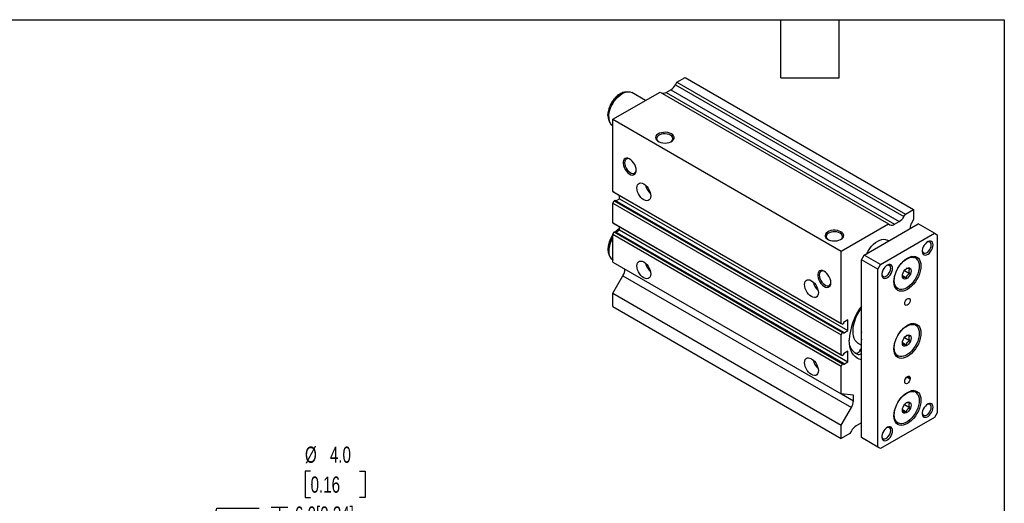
# Model space of a CAD drawing. Header units: millimetres. Extents: x 25 to 1092, y 25 to 838.
# Tile 5 of 5: x 577 to 1092, y 585 to 838. Entities that reach past the tile are written whole.
import ezdxf

# ---------------------------------------------------------------- set-up
doc = ezdxf.new("R2010")
doc.units = ezdxf.units.MM
doc.header["$LTSCALE"] = 4
doc.linetypes.add('SLD-Solid', pattern=[0])
doc.layers.add('DIMENSIONS', color=140, linetype='SLD-Solid', lineweight=25)
doc.layers.add('TEXT', color=140, linetype='SLD-Solid', lineweight=25)
doc.styles.add('SLDTEXTSTYLE0', font='TXT', dxfattribs={"width": 0.7})
doc.dimstyles.new('SLDDIMSTYLE3', dxfattribs={"dimtxt": 8.632031, "dimasz": 13.208, "dimexe": 0, "dimexo": 0.0625, "dimgap": 2.158008, "dimtad": 0, "dimtih": 1, "dimtoh": 1, "dimrnd": 1e-09, "dimzin": 12, "dimdsep": 46, "dimtxsty": 'SLDTEXTSTYLE0', "dimsah": 1, "dimcen": 0, "dimadec": 0, "dimazin": 3, "dimtfac": 1, "dimtofl": 0, "dimtmove": 0, "dimatfit": 3, "dimfxl": 0, "dimfrac": 2, "dimtolj": 1, "dimtzin": 12, "dimarcsym": 0})
doc.dimstyles.new('SLDDIMSTYLE4', dxfattribs={"dimtxt": 8.632031, "dimasz": 13.208, "dimexe": 0, "dimexo": 0.0625, "dimgap": 2.158008, "dimtad": 0, "dimtih": 1, "dimtoh": 1, "dimrnd": 1e-09, "dimzin": 4, "dimdsep": 46, "dimtxsty": 'SLDTEXTSTYLE0', "dimsah": 1, "dimcen": 0, "dimadec": 0, "dimazin": 1, "dimtfac": 1, "dimtofl": 0, "dimtmove": 0, "dimatfit": 3, "dimfxl": 0, "dimfrac": 2, "dimtolj": 1, "dimtzin": 12, "dimarcsym": 0})

# ---------------------------------------------------------------- blocks, each defined once
blk = doc.blocks.new('SW_SYMBOL_HOLE_DEPTH')
at = {"layer": 'DIMENSIONS', "color": 0}
for p, q in [((0, 3500), (3200, 3500)), ((400, 2220), (1600, 300)), ((1600, 3500), (1600, 300)), ((2800, 2220), (1600, 300))]:
    blk.add_line(p, q, dxfattribs=at)
blk = doc.blocks.new('_D_14')
at = {"layer": 'DIMENSIONS'}
for p, q in [((729.24, 601.97), (726.35, 601.97)), ((726.35, 601.97), (726.35, 588.25)), ((754.89, 601.97), (757.79, 601.97)), ((757.79, 601.97), (757.79, 588.25)), ((726.35, 588.25), (729.24, 588.25)), ((757.79, 588.25), (754.89, 588.25)), ((658.72, 493.88), (680.13, 582.58)), ((680.13, 582.58), (702.36, 582.58))]:
    blk.add_line(p, q, dxfattribs=at)
blk.add_solid([(658.72, 493.88), (663.8, 506.24), (659.85, 507.2)], dxfattribs=at)
at = {"layer": 'DIMENSIONS', "xscale": 0.002688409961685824, "yscale": 0.002688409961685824, "zscale": 0.002688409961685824}
blk.add_blockref('SW_SYMBOL_HOLE_DEPTH', (708.71, 573.74), dxfattribs=at)
at = {"layer": 'DIMENSIONS', "char_height": 8.467, "attachment_point": 1, "style": 'SLDTEXTSTYLE0'}
for s, insert in [('%%c', (726.32, 614.82)), ('4.0', (739.35, 614.82)), ('0.16', (729.24, 599.17)), ('6.0[0.24]', (721.06, 583.51)), ('H7', (734.24, 569.8))]:
    blk.add_mtext(s, dxfattribs=dict(at, insert=insert))
blk = doc.blocks.new('_D_23')
at = {"layer": 'DIMENSIONS'}
for p, q in [((470.71, 754.61), (508.22, 786.2)), ((508.22, 786.2), (530.45, 786.2))]:
    blk.add_line(p, q, dxfattribs=at)
blk.add_solid([(470.71, 754.61), (482.12, 761.56), (479.51, 764.67)], dxfattribs=at)
at = {"layer": 'DIMENSIONS', "char_height": 8.467, "attachment_point": 1, "style": 'SLDTEXTSTYLE0'}
for s, insert in [('G1/8', (547.37, 797.11)), ('PORT X2', (536.8, 783.39))]:
    blk.add_mtext(s, dxfattribs=dict(at, insert=insert))

msp = doc.modelspace()

# ---------------------------------------------------------------- linework, layer by layer
for p, q in [((920.207, 804.185), (920.94, 805.453)), ((920.207, 804.185), (1039.708, 735.198)), ((920.94, 805.453), (925.182, 807.902)), ((920.94, 805.453), (1040.441, 736.466)), ((925.182, 807.902), (1044.683, 738.916)), ((887.352, 786.063), (912.101, 800.35)), ((894.824, 800.452), (893.758, 800.307)), ((904.422, 795.917), (897.301, 800.028)), ((912.101, 800.35), (1031.602, 731.364)), ((915.333, 800.175), (917.707, 801.546)), ((915.333, 800.175), (1034.834, 731.188)), ((917.707, 801.546), (1037.208, 732.559)), ((885.289, 785.636), (885.696, 784.64)), ((887.352, 748.241), (887.352, 786.063)), ((887.352, 786.063), (1006.853, 717.077)), ((887.302, 782.707), (887.352, 782.678)), ((887.352, 748.241), (1006.853, 679.254)), ((888.059, 747.833), (887.352, 748.241)), ((888.059, 747.833), (1007.56, 678.846)), ((887.352, 742.239), (888.059, 743.464)), ((887.352, 742.239), (1006.853, 673.253)), ((887.352, 731.902), (887.352, 742.239)), ((888.059, 743.464), (888.519, 743.729)), ((888.059, 743.464), (1007.56, 674.478)), ((888.519, 743.729), (1008.02, 674.743)), ((889.035, 743.431), (890.888, 744.501)), ((890.888, 744.501), (890.888, 746.2)), ((890.888, 744.501), (1010.389, 675.514)), ((1040.441, 736.466), (1044.683, 738.916)), ((1044.683, 738.916), (1044.683, 733.608)), ((887.352, 731.902), (1006.853, 662.915)), ((888.059, 731.494), (887.352, 731.902)), ((1034.834, 731.188), (1037.208, 732.559)), ((1039.708, 735.198), (1040.441, 736.466)), ((1044.683, 733.608), (1043.648, 731.815)), ((887.352, 725.9), (888.059, 727.125)), ((888.059, 731.494), (1007.56, 662.507)), ((888.059, 727.125), (888.519, 727.39)), ((888.059, 727.125), (1007.56, 658.139)), ((888.519, 727.39), (1008.02, 658.404)), ((889.028, 727.097), (890.888, 728.17)), ((890.33, 727.848), (890.888, 728.329)), ((890.888, 728.17), (890.888, 729.861)), ((890.888, 728.17), (1010.389, 659.184)), ((1006.853, 717.077), (1031.602, 731.364)), ((1018.874, 715.035), (1047.158, 731.364)), ((1027.359, 710.137), (1055.643, 726.465)), ((1031.602, 731.364), (1032.334, 730.941)), ((1042.916, 729.199), (1042.916, 728.914)), ((1055.643, 726.465), (1047.158, 731.364)), ((1055.643, 726.465), (1057.058, 725.649)), ((887.352, 725.9), (1006.853, 656.914)), ((887.352, 711.35), (887.352, 725.9)), ((1031.701, 722.441), (1030.945, 722.877)), ((1057.058, 725.649), (1057.058, 632.563)), ((1006.853, 679.254), (1006.853, 717.077)), ((885.289, 715.414), (885.696, 714.418)), ((887.302, 712.485), (887.352, 712.456)), ((887.352, 711.35), (1006.853, 642.363)), ((1017.46, 712.586), (1018.874, 715.035)), ((1025.945, 707.688), (1017.46, 712.586)), ((1017.46, 619.5), (1017.46, 712.586)), ((1027.359, 710.137), (1018.874, 715.035)), ((1045.721, 713.77), (1044.69, 714.365)), ((1025.945, 707.688), (1027.359, 710.137)), ((1025.945, 614.602), (1025.945, 707.688)), ((1039.94, 707), (1042.659, 705.431)), ((887.352, 695.019), (892.68, 704.248)), ((892.68, 704.248), (1012.182, 635.261)), ((1038.863, 704.403), (1040.891, 703.232)), ((1035.19, 697.91), (1036.221, 697.315)), ((887.352, 695.019), (1006.853, 626.032)), ((887.352, 688.078), (887.352, 695.019)), ((887.352, 688.078), (1006.853, 619.092)), ((1010.389, 681.067), (1008.02, 679.699)), ((1010.389, 675.514), (1010.389, 681.067)), ((1007.56, 678.846), (1006.853, 679.254)), ((1008.02, 679.111), (1007.56, 678.846)), ((1008.02, 679.699), (1008.02, 679.111)), ((1008.02, 674.147), (1010.389, 675.514)), ((1045.721, 678.659), (1044.69, 679.254)), ((1006.853, 673.253), (1007.56, 674.478)), ((1006.853, 662.915), (1006.853, 673.253)), ((1007.56, 674.478), (1008.02, 674.743)), ((1008.02, 674.743), (1008.02, 674.147)), ((1039.94, 671.889), (1042.659, 670.32)), ((1010.389, 664.736), (1008.02, 663.369)), ((1010.389, 659.184), (1010.389, 664.736)), ((1015.94, 668.716), (1017.46, 667.839)), ((1016.625, 665.045), (1017.46, 664.563)), ((1038.899, 669.27), (1040.891, 668.12)), ((1007.56, 662.507), (1006.853, 662.915)), ((1008.02, 662.772), (1007.56, 662.507)), ((1008.02, 663.369), (1008.02, 662.772)), ((1014.511, 663.705), (1013.989, 663.907)), ((1014.511, 663.705), (1015.749, 662.991)), ((1035.19, 662.799), (1036.221, 662.204)), ((1006.853, 656.914), (1007.56, 658.139)), ((1006.853, 642.363), (1006.853, 656.914)), ((1007.56, 658.139), (1008.02, 658.404)), ((1008.02, 657.816), (1010.389, 659.184)), ((1008.02, 658.404), (1008.02, 657.816)), ((1040.087, 648.691), (1040.087, 649.099)), ((1041.184, 651.324), (1042.916, 650.324)), ((1041.501, 651.549), (1042.916, 650.732)), ((1042.916, 650.732), (1042.916, 650.324)), ((1045.721, 643.548), (1044.69, 644.143)), ((1013.217, 641.794), (1006.853, 642.363)), ((1006.97, 642.353), (1013.217, 638.746)), ((1013.217, 638.746), (1013.217, 641.794)), ((1006.853, 626.032), (1012.182, 635.261)), ((1038.863, 634.18), (1040.891, 633.009)), ((1039.94, 636.778), (1042.659, 635.208)), ((1055.643, 630.113), (1027.359, 613.785)), ((1057.058, 632.563), (1055.643, 630.113)), ((1006.853, 619.092), (1006.853, 626.032)), ((1017.056, 627.023), (1014.682, 625.652)), ((1035.19, 627.688), (1036.221, 627.093)), ((1011.449, 621.745), (1006.853, 619.092)), ((1012.182, 623.013), (1011.449, 621.745)), ((1025.945, 614.602), (1017.46, 619.5)), ((1018.874, 618.684), (1017.46, 619.5)), ((1027.359, 613.785), (1018.874, 618.684)), ((1027.359, 613.785), (1025.945, 614.602))]:
    msp.add_line(p, q)
at = {"flags": 128}
for points in [[(884.857, 788.09), (884.947, 789.389), (885.213, 790.756), (885.648, 792.153), (886.241, 793.542), (886.974, 794.887), (887.83, 796.149), (888.782, 797.294), (889.807, 798.292), (890.876, 799.115), (891.96, 799.741), (893.028, 800.152), (893.758, 800.307)], [(885.231, 787.285), (885.318, 788.613), (885.577, 790.009), (886.001, 791.437), (886.581, 792.865), (887.302, 794.255), (888.146, 795.574), (889.092, 796.79), (890.117, 797.872), (891.196, 798.794), (892.302, 799.533), (893.408, 800.071), (894.487, 800.395), (895.512, 800.496), (896.458, 800.373), (897.301, 800.028)], [(918.015, 778.456), (917.129, 778.86), (916.106, 779.136), (915, 779.268), (913.871, 779.249), (912.78, 779.08), (911.786, 778.77), (910.942, 778.337), (910.294, 777.803), (909.877, 777.197), (909.714, 776.552), (909.812, 775.903), (910.167, 775.284), (910.76, 774.729), (911.559, 774.268), (912.52, 773.925), (913.592, 773.72), (914.717, 773.664), (915.835, 773.758), (916.884, 773.999), (917.809, 774.373), (918.56, 774.86), (919.096, 775.434), (919.388, 776.063), (919.421, 776.715), (919.193, 777.354), (918.715, 777.944), (918.015, 778.456)], [(917.604, 777.744), (916.791, 778.112), (915.85, 778.356), (914.834, 778.464), (913.804, 778.428), (912.818, 778.251), (911.934, 777.942), (911.204, 777.521), (910.67, 777.011), (910.363, 776.442), (910.3, 775.847), (910.487, 775.26), (910.91, 774.717), (911.354, 774.367)], [(917.797, 774.367), (917.947, 774.471), (918.481, 774.981), (918.789, 775.55), (918.851, 776.145), (918.665, 776.732), (918.241, 777.275), (917.604, 777.744)], [(899.63, 759.378), (899.538, 760.348), (899.264, 761.372), (898.826, 762.396), (898.245, 763.364), (897.553, 764.224), (896.788, 764.93), (895.991, 765.444), (895.204, 765.738), (894.471, 765.796), (893.831, 765.615), (893.317, 765.205), (892.959, 764.588), (892.775, 763.797), (892.775, 762.875), (892.959, 761.871), (893.317, 760.84), (893.831, 759.837), (894.471, 758.917), (895.204, 758.128), (895.991, 757.514), (896.788, 757.108), (897.553, 756.93), (898.245, 756.992), (898.826, 757.29), (899.264, 757.807), (899.538, 758.516), (899.63, 759.378)], [(896.403, 765.205), (896.237, 765.283), (895.528, 765.491), (894.881, 765.472), (894.335, 765.229), (893.92, 764.774), (893.661, 764.135), (893.573, 763.349), (893.661, 762.461), (893.92, 761.524), (894.335, 760.59), (894.881, 759.716), (895.528, 758.951), (896.237, 758.34), (896.967, 757.918), (897.676, 757.711), (898.322, 757.729), (898.869, 757.973), (899.283, 758.427), (899.542, 759.066), (899.624, 759.627)], [(900.009, 750.177), (900.1, 751.052), (900.366, 751.778), (900.796, 752.32), (901.367, 752.649), (902.051, 752.751), (902.813, 752.619), (903.616, 752.26), (904.418, 751.692), (905.18, 750.944), (905.864, 750.053), (906.435, 749.064), (906.865, 748.027), (907.131, 746.993), (907.222, 746.014), (907.131, 745.139), (906.865, 744.413), (906.435, 743.871), (905.864, 743.542), (905.18, 743.44), (904.418, 743.572), (903.616, 743.931), (902.813, 744.499), (902.051, 745.247), (901.367, 746.138), (900.796, 747.127), (900.366, 748.164), (900.1, 749.198), (900.009, 750.177)], [(1006.757, 727.226), (1005.871, 727.631), (1004.848, 727.906), (1003.741, 728.038), (1002.613, 728.019), (1001.522, 727.85), (1000.528, 727.541), (999.684, 727.107), (999.036, 726.573), (998.619, 725.967), (998.456, 725.322), (998.554, 724.673), (998.909, 724.054), (999.502, 723.499), (1000.301, 723.038), (1001.262, 722.696), (1002.334, 722.491), (1003.459, 722.434), (1004.576, 722.528), (1005.626, 722.769), (1006.551, 723.143), (1007.302, 723.63), (1007.838, 724.204), (1008.13, 724.834), (1008.163, 725.485), (1007.935, 726.124), (1007.457, 726.715), (1006.757, 727.226)], [(1006.346, 726.515), (1005.533, 726.882), (1004.592, 727.127), (1003.576, 727.234), (1002.546, 727.198), (1001.56, 727.021), (1000.676, 726.713), (999.946, 726.291), (999.412, 725.781), (999.105, 725.212), (999.042, 724.617), (999.228, 724.031), (999.652, 723.487), (1000.096, 723.137)], [(1006.539, 723.137), (1006.689, 723.241), (1007.223, 723.752), (1007.53, 724.321), (1007.593, 724.916), (1007.407, 725.502), (1006.983, 726.045), (1006.346, 726.515)], [(1020.289, 715.852), (1020.945, 717.104), (1021.789, 718.424), (1022.735, 719.639), (1023.76, 720.721), (1024.839, 721.643), (1025.945, 722.382), (1027.051, 722.92), (1028.13, 723.244), (1029.155, 723.346), (1030.101, 723.222), (1030.945, 722.877)], [(1054.936, 720.341), (1054.847, 721.102), (1054.586, 721.713), (1054.17, 722.135), (1053.623, 722.341), (1052.982, 722.319), (1052.286, 722.071), (1051.578, 721.611), (1050.904, 720.968), (1050.305, 720.184), (1049.82, 719.307), (1049.478, 718.393), (1049.302, 717.498), (1049.302, 716.679), (1049.478, 715.988), (1049.82, 715.468), (1050.305, 715.151), (1050.904, 715.058), (1051.578, 715.194), (1052.286, 715.551), (1052.982, 716.107), (1053.623, 716.826), (1054.17, 717.663), (1054.586, 718.566), (1054.847, 719.478), (1054.936, 720.341)], [(1053.98, 720.341), (1053.892, 721.023), (1053.638, 721.554), (1053.234, 721.894), (1052.711, 722.018), (1052.108, 721.918), (1051.857, 721.817)], [(1049.291, 717.371), (1049.301, 717.271), (1049.474, 716.659), (1049.807, 716.22), (1050.274, 715.985), (1050.843, 715.973), (1051.469, 716.185), (1052.108, 716.604), (1052.711, 717.199), (1053.234, 717.927), (1053.638, 718.734), (1053.892, 719.559), (1053.98, 720.341)], [(900.009, 709.35), (900.1, 710.225), (900.366, 710.951), (900.796, 711.493), (901.367, 711.822), (902.051, 711.924), (902.813, 711.792), (903.616, 711.433), (904.418, 710.865), (905.18, 710.117), (905.864, 709.226), (906.435, 708.237), (906.865, 707.2), (907.131, 706.165), (907.222, 705.187), (907.131, 704.312), (906.865, 703.586), (906.435, 703.044), (905.864, 702.715), (905.18, 702.613), (904.418, 702.745), (903.616, 703.104), (902.813, 703.672), (902.051, 704.42), (901.367, 705.311), (900.796, 706.3), (900.366, 707.337), (900.1, 708.371), (900.009, 709.35)], [(1034.43, 701.154), (1034.517, 702.482), (1034.776, 703.877), (1035.201, 705.306), (1035.781, 706.734), (1036.501, 708.124), (1037.345, 709.443), (1038.291, 710.659), (1039.316, 711.741), (1040.395, 712.663), (1041.501, 713.402), (1042.607, 713.94), (1043.686, 714.264), (1044.712, 714.365), (1045.658, 714.242), (1046.501, 713.897), (1047.222, 713.338), (1047.802, 712.581), (1048.226, 711.642), (1048.485, 710.546), (1048.572, 709.319), (1048.485, 707.991), (1048.226, 706.595), (1047.802, 705.167), (1047.222, 703.739), (1046.501, 702.349), (1045.658, 701.03), (1044.712, 699.814), (1043.686, 698.732), (1042.607, 697.81), (1041.501, 697.071), (1040.395, 696.533), (1039.316, 696.209), (1038.291, 696.108), (1037.345, 696.231), (1036.501, 696.576), (1035.781, 697.135), (1035.201, 697.892), (1034.776, 698.831), (1034.517, 699.927), (1034.43, 701.154)], [(1034.607, 701.665), (1034.696, 702.959), (1034.961, 704.322), (1035.395, 705.715), (1035.986, 707.1), (1036.718, 708.44), (1037.57, 709.698), (1038.52, 710.841), (1039.542, 711.836), (1040.608, 712.656), (1041.688, 713.28), (1042.753, 713.689), (1043.775, 713.874), (1044.725, 713.829), (1044.815, 713.812)], [(1046.768, 712.549), (1046.9, 712.356), (1047.334, 711.464), (1047.599, 710.408), (1047.689, 709.216), (1047.599, 707.922), (1047.334, 706.559), (1046.9, 705.167), (1046.309, 703.781), (1045.578, 702.441), (1044.725, 701.183), (1043.775, 700.04), (1042.753, 699.046), (1041.688, 698.225), (1040.608, 697.602), (1039.542, 697.192), (1038.52, 697.007), (1038.031, 697.001)], [(1001.454, 700.597), (1001.361, 701.566), (1001.088, 702.59), (1000.649, 703.614), (1000.068, 704.582), (999.377, 705.443), (998.612, 706.149), (997.814, 706.663), (997.028, 706.956), (996.295, 707.015), (995.654, 706.834), (995.141, 706.424), (994.782, 705.806), (994.598, 705.015), (994.598, 704.093), (994.782, 703.09), (995.141, 702.059), (995.654, 701.056), (996.295, 700.135), (997.028, 699.347), (997.814, 698.733), (998.612, 698.326), (999.377, 698.149), (1000.068, 698.211), (1000.649, 698.508), (1001.088, 699.025), (1001.361, 699.734), (1001.454, 700.597)], [(998.227, 706.424), (998.06, 706.502), (997.351, 706.709), (996.705, 706.691), (996.158, 706.447), (995.743, 705.993), (995.485, 705.354), (995.397, 704.568), (995.485, 703.68), (995.743, 702.742), (996.158, 701.809), (996.705, 700.934), (997.351, 700.169), (998.06, 699.558), (998.79, 699.137), (999.499, 698.929), (1000.145, 698.948), (1000.692, 699.192), (1001.107, 699.646), (1001.366, 700.285), (1001.447, 700.845)], [(1028.077, 705.125), (1028.088, 705.025), (1028.261, 704.413), (1028.593, 703.973), (1029.061, 703.739), (1029.629, 703.727), (1030.256, 703.938), (1030.895, 704.357), (1031.498, 704.953), (1032.02, 705.681), (1032.424, 706.488), (1032.679, 707.313), (1032.766, 708.095)], [(1033.723, 708.095), (1033.634, 708.856), (1033.373, 709.467), (1032.957, 709.888), (1032.41, 710.095), (1031.769, 710.073), (1031.072, 709.825), (1030.365, 709.365), (1029.69, 708.722), (1029.092, 707.938), (1028.606, 707.061), (1028.265, 706.146), (1028.089, 705.252), (1028.089, 704.433), (1028.265, 703.742), (1028.606, 703.221), (1029.092, 702.905), (1029.69, 702.812), (1030.365, 702.948), (1031.072, 703.305), (1031.769, 703.861), (1032.41, 704.579), (1032.957, 705.417), (1033.373, 706.32), (1033.634, 707.232), (1033.723, 708.095)], [(1032.766, 708.095), (1032.679, 708.777), (1032.424, 709.308), (1032.02, 709.648), (1031.498, 709.772), (1030.895, 709.671), (1030.644, 709.571)], [(1043.446, 706.767), (1043.353, 705.966), (1043.081, 705.122), (1042.653, 704.304), (1042.102, 703.578), (1041.475, 703.003), (1040.821, 702.625), (1040.193, 702.476), (1039.643, 702.566), (1039.214, 702.89), (1038.943, 703.42), (1038.85, 704.114), (1038.943, 704.915), (1039.214, 705.759), (1039.643, 706.577), (1040.193, 707.303), (1040.821, 707.879), (1041.475, 708.256), (1042.102, 708.406), (1042.653, 708.315), (1043.081, 707.991), (1043.353, 707.461), (1043.446, 706.767)], [(987.691, 699.56), (987.781, 700.435), (988.048, 701.161), (988.477, 701.702), (989.048, 702.032), (989.732, 702.133), (990.494, 702.001), (991.297, 701.643), (992.099, 701.075), (992.861, 700.327), (993.545, 699.436), (994.116, 698.447), (994.546, 697.409), (994.813, 696.375), (994.903, 695.396), (994.813, 694.522), (994.546, 693.796), (994.116, 693.254), (993.545, 692.924), (992.861, 692.823), (992.099, 692.955), (991.297, 693.314), (990.494, 693.882), (989.732, 694.63), (989.048, 695.52), (988.477, 696.509), (988.048, 697.547), (987.781, 698.581), (987.691, 699.56)], [(1038.031, 697.001), (1037.57, 697.052), (1036.718, 697.326), (1035.986, 697.822), (1035.395, 698.525), (1034.961, 699.417), (1034.696, 700.473), (1034.607, 701.665)], [(1040.087, 689.722), (1040.183, 690.367), (1040.456, 691.036), (1040.871, 691.637), (1041.371, 692.09), (1041.888, 692.333), (1042.354, 692.334), (1042.704, 692.093), (1042.891, 691.641), (1042.891, 691.041), (1042.704, 690.373), (1042.354, 689.728), (1041.888, 689.191), (1041.371, 688.837), (1040.871, 688.713), (1040.456, 688.835), (1040.183, 689.188), (1040.087, 689.722)], [(1015.94, 668.716), (1015.824, 668.785), (1014.97, 669.459), (1014.258, 670.335), (1013.702, 671.399), (1013.31, 672.631), (1013.09, 674.01), (1013.046, 675.511), (1013.178, 677.107), (1013.485, 678.769), (1013.96, 680.469), (1014.596, 682.175), (1015.38, 683.857), (1016.299, 685.485), (1017.337, 687.031), (1017.46, 687.197)], [(1034.43, 666.043), (1034.517, 667.371), (1034.776, 668.766), (1035.201, 670.195), (1035.781, 671.622), (1036.501, 673.013), (1037.345, 674.332), (1038.291, 675.547), (1039.316, 676.63), (1040.395, 677.552), (1041.501, 678.291), (1042.607, 678.829), (1043.686, 679.152), (1044.712, 679.254), (1045.658, 679.131), (1046.501, 678.785), (1047.222, 678.227), (1047.802, 677.469), (1048.226, 676.531), (1048.485, 675.434), (1048.572, 674.207), (1048.485, 672.88), (1048.226, 671.484), (1047.802, 670.055), (1047.222, 668.628), (1046.501, 667.238), (1045.658, 665.919), (1044.712, 664.703), (1043.686, 663.621), (1042.607, 662.699), (1041.501, 661.96), (1040.395, 661.422), (1039.316, 661.098), (1038.291, 660.997), (1037.345, 661.12), (1036.501, 661.465), (1035.781, 662.023), (1035.201, 662.781), (1034.776, 663.72), (1034.517, 664.816), (1034.43, 666.043)], [(1034.607, 666.553), (1034.696, 667.848), (1034.961, 669.21), (1035.395, 670.603), (1035.986, 671.989), (1036.718, 673.329), (1037.57, 674.587), (1038.52, 675.729), (1039.542, 676.724), (1040.608, 677.545), (1041.688, 678.168), (1042.753, 678.578), (1043.775, 678.763), (1044.725, 678.718), (1044.815, 678.7)], [(1046.768, 677.438), (1046.9, 677.245), (1047.334, 676.353), (1047.599, 675.297), (1047.689, 674.105), (1047.599, 672.811), (1047.334, 671.448), (1046.9, 670.055), (1046.309, 668.67), (1045.578, 667.33), (1044.725, 666.071), (1043.775, 664.929), (1042.753, 663.934), (1041.688, 663.114), (1040.608, 662.49), (1039.542, 662.081), (1038.52, 661.896), (1038.031, 661.89)], [(1017.46, 660.135), (1016.332, 660.487), (1015.164, 661.09), (1014.124, 661.904), (1013.221, 662.92), (1012.468, 664.126), (1011.873, 665.507), (1011.443, 667.048), (1011.183, 668.73), (1011.096, 670.533)], [(1043.446, 671.656), (1043.353, 670.855), (1043.081, 670.011), (1042.653, 669.193), (1042.102, 668.466), (1041.475, 667.891), (1040.821, 667.514), (1040.193, 667.364), (1039.643, 667.455), (1039.214, 667.779), (1038.943, 668.309), (1038.85, 669.003), (1038.943, 669.804), (1039.214, 670.648), (1039.643, 671.466), (1040.193, 672.192), (1040.821, 672.767), (1041.475, 673.145), (1042.102, 673.294), (1042.653, 673.204), (1043.081, 672.88), (1043.353, 672.35), (1043.446, 671.656)], [(1016.625, 665.045), (1017.144, 665.769), (1017.46, 666.097)], [(1038.031, 661.89), (1037.57, 661.941), (1036.718, 662.215), (1035.986, 662.71), (1035.395, 663.414), (1034.961, 664.306), (1034.696, 665.362), (1034.607, 666.553)], [(987.691, 658.733), (987.781, 659.607), (988.048, 660.334), (988.477, 660.875), (989.048, 661.205), (989.732, 661.306), (990.494, 661.174), (991.297, 660.816), (992.099, 660.248), (992.861, 659.5), (993.545, 658.609), (994.116, 657.62), (994.546, 656.582), (994.813, 655.548), (994.903, 654.569), (994.813, 653.695), (994.546, 652.969), (994.116, 652.427), (993.545, 652.097), (992.861, 651.996), (992.099, 652.128), (991.297, 652.487), (990.494, 653.054), (989.732, 653.802), (989.048, 654.693), (988.477, 655.682), (988.048, 656.72), (987.781, 657.754), (987.691, 658.733)], [(1040.087, 649.099), (1040.195, 649.787), (1040.501, 650.493), (1040.96, 651.112), (1041.501, 651.549), (1042.043, 651.737), (1042.501, 651.648), (1042.808, 651.295), (1042.916, 650.732)], [(1042.916, 650.324), (1042.808, 649.637), (1042.501, 648.93), (1042.043, 648.311), (1041.501, 647.874), (1040.96, 647.686), (1040.501, 647.776), (1040.195, 648.128), (1040.087, 648.691)], [(1040.637, 650.709), (1040.38, 650.155), (1040.244, 649.939)], [(1034.43, 630.932), (1034.517, 632.26), (1034.776, 633.655), (1035.201, 635.084), (1035.781, 636.511), (1036.501, 637.901), (1037.345, 639.221), (1038.291, 640.436), (1039.316, 641.518), (1040.395, 642.44), (1041.501, 643.179), (1042.607, 643.717), (1043.686, 644.041), (1044.712, 644.143), (1045.658, 644.019), (1046.501, 643.674), (1047.222, 643.116), (1047.802, 642.358), (1048.226, 641.419), (1048.485, 640.323), (1048.572, 639.096), (1048.485, 637.768), (1048.226, 636.373), (1047.802, 634.944), (1047.222, 633.517), (1046.501, 632.127), (1045.658, 630.807), (1044.712, 629.592), (1043.686, 628.51), (1042.607, 627.588), (1041.501, 626.849), (1040.395, 626.311), (1039.316, 625.987), (1038.291, 625.885), (1037.345, 626.009), (1036.501, 626.354), (1035.781, 626.912), (1035.201, 627.67), (1034.776, 628.608), (1034.517, 629.705), (1034.43, 630.932)], [(1034.607, 631.442), (1034.696, 632.737), (1034.961, 634.099), (1035.395, 635.492), (1035.986, 636.878), (1036.718, 638.218), (1037.57, 639.476), (1038.52, 640.618), (1039.542, 641.613), (1040.608, 642.433), (1041.688, 643.057), (1042.753, 643.467), (1043.775, 643.652), (1044.725, 643.606), (1044.815, 643.589)], [(1046.768, 642.327), (1046.9, 642.134), (1047.334, 641.242), (1047.599, 640.186), (1047.689, 638.994), (1047.599, 637.699), (1047.334, 636.337), (1046.9, 634.944), (1046.309, 633.559), (1045.578, 632.218), (1044.725, 630.96), (1043.775, 629.818), (1042.753, 628.823), (1041.688, 628.003), (1040.608, 627.379), (1039.542, 626.969), (1038.52, 626.784), (1038.031, 626.778)], [(1043.446, 636.545), (1043.353, 635.743), (1043.081, 634.899), (1042.653, 634.081), (1042.102, 633.355), (1041.475, 632.78), (1040.821, 632.403), (1040.193, 632.253), (1039.643, 632.344), (1039.214, 632.667), (1038.943, 633.197), (1038.85, 633.891), (1038.943, 634.693), (1039.214, 635.537), (1039.643, 636.355), (1040.193, 637.081), (1040.821, 637.656), (1041.475, 638.034), (1042.102, 638.183), (1042.653, 638.092), (1043.081, 637.769), (1043.353, 637.239), (1043.446, 636.545)], [(1049.291, 632.451), (1049.301, 632.351), (1049.474, 631.739), (1049.807, 631.299), (1050.274, 631.065), (1050.843, 631.053), (1051.469, 631.264), (1052.108, 631.683), (1052.711, 632.279), (1053.234, 633.007), (1053.638, 633.813), (1053.892, 634.638), (1053.98, 635.421)], [(1054.936, 635.421), (1054.847, 636.182), (1054.586, 636.792), (1054.17, 637.214), (1053.623, 637.421), (1052.982, 637.399), (1052.286, 637.15), (1051.578, 636.691), (1050.904, 636.048), (1050.305, 635.264), (1049.82, 634.387), (1049.478, 633.472), (1049.302, 632.578), (1049.302, 631.759), (1049.478, 631.068), (1049.82, 630.547), (1050.305, 630.231), (1050.904, 630.138), (1051.578, 630.274), (1052.286, 630.631), (1052.982, 631.186), (1053.623, 631.905), (1054.17, 632.743), (1054.586, 633.646), (1054.847, 634.557), (1054.936, 635.421)], [(1053.98, 635.421), (1053.892, 636.103), (1053.638, 636.634), (1053.234, 636.974), (1052.711, 637.098), (1052.108, 636.997), (1051.857, 636.897)], [(1038.031, 626.778), (1037.57, 626.83), (1036.718, 627.104), (1035.986, 627.599), (1035.395, 628.302), (1034.961, 629.194), (1034.696, 630.25), (1034.607, 631.442)], [(1017.056, 627.023), (1017.402, 627.203), (1017.46, 627.229)], [(1033.723, 623.175), (1033.634, 623.936), (1033.373, 624.546), (1032.957, 624.968), (1032.41, 625.175), (1031.769, 625.153), (1031.072, 624.904), (1030.365, 624.444), (1029.69, 623.802), (1029.092, 623.018), (1028.606, 622.141), (1028.265, 621.226), (1028.089, 620.331), (1028.089, 619.513), (1028.265, 618.822), (1028.606, 618.301), (1029.092, 617.985), (1029.69, 617.892), (1030.365, 618.028), (1031.072, 618.385), (1031.769, 618.94), (1032.41, 619.659), (1032.957, 620.496), (1033.373, 621.399), (1033.634, 622.311), (1033.723, 623.175)], [(1032.766, 623.175), (1032.679, 623.857), (1032.424, 624.387), (1032.02, 624.728), (1031.498, 624.852), (1030.895, 624.751), (1030.644, 624.651)], [(1028.077, 620.205), (1028.088, 620.105), (1028.261, 619.493), (1028.593, 619.053), (1029.061, 618.819), (1029.629, 618.807), (1030.256, 619.018), (1030.895, 619.437), (1031.498, 620.033), (1032.02, 620.761), (1032.424, 621.567), (1032.679, 622.392), (1032.766, 623.175)]]:
    msp.add_lwpolyline(points, dxfattribs=at)
for centre, radius, start, end in [((913.89, 807.666), 7.213, 301.95467, 331.14439), ((913.868, 802.219), 2.515, 245.68605, 305.61817), ((891.13, 787.929), 6.275, 178.52863, 201.43655), ((890.107, 786.734), 4.908, 173.54907, 235.13875), ((912.64, 753.305), 8.309, 191.71611, 228.27852), ((1033.391, 738.679), 7.213, 301.95467, 331.14439), ((1048.591, 729.02), 5.678, 150.51916, 178.19731), ((897.363, 719.33), 11.555, 124.07955, 137.20523), ((1033.369, 733.233), 2.515, 245.68605, 305.61817), ((898.732, 717.296), 13.886, 145.03317, 177.63899), ((899.874, 716.507), 14.653, 148.70627, 177.82737), ((891.13, 717.707), 6.275, 178.52863, 201.43655), ((890.107, 716.512), 4.908, 173.54907, 235.13875), ((1043.936, 710.443), 3.775, 61.78544, 100.77195), ((1044.186, 710.698), 3.177, 35.64652, 78.57486), ((886.506, 707.979), 7.214, 328.85627, 358.0435), ((912.64, 712.478), 8.309, 191.71611, 228.27852), ((1000.322, 702.688), 8.309, 191.71611, 228.27852), ((1038.151, 700.477), 3.705, 198.8463, 238.60706), ((1042.904, 669.141), 31.839, 143.04999, 177.49262), ((1030.644, 672.779), 13.359, 170.73515, 189.26485), ((1043.936, 675.332), 3.775, 61.78544, 100.77195), ((1044.186, 675.586), 3.177, 35.64652, 78.57486), ((1018.409, 669.922), 7.424, 197.06513, 249.00051), ((1014.63, 665.854), 2.152, 266.82399, 337.92405), ((1000.322, 661.861), 8.309, 191.71611, 228.27852), ((1015.989, 664.731), 1.756, 262.12757, 326.86119), ((1038.151, 665.366), 3.705, 198.8463, 238.60706), ((1043.936, 640.221), 3.775, 61.78544, 100.77195), ((1044.186, 640.475), 3.177, 35.64652, 78.57486), ((1006.007, 638.992), 7.214, 328.85627, 358.0435), ((1038.151, 630.255), 3.705, 198.8463, 238.60706), ((1018.499, 619.532), 7.213, 121.95467, 151.14439)]:
    msp.add_arc(centre, radius, start, end)
for points, knots in [([(893.726, 800.279), (893.519, 800.252), (892.957, 800.177), (892.029, 799.834), (890.957, 799.276), (889.9, 798.523), (888.89, 797.608), (887.951, 796.554), (887.104, 795.39), (886.365, 794.141), (885.752, 792.834), (885.276, 791.496), (884.954, 790.156), (884.82, 789.093), (884.809, 788.492), (884.806, 788.314)], [0, 0, 0, 0, 0.0468265, 0.1269477, 0.2095814, 0.2935192, 0.3776062, 0.461426, 0.5449813, 0.6284138, 0.711916, 0.795639, 0.879796, 0.9645933, 1, 1, 1, 1]), ([(884.806, 788.314), (884.812, 788.089), (884.828, 787.441), (884.955, 786.557), (885.187, 785.966), (885.279, 785.733)], [0, 0, 0, 0, 0.24445571, 0.70190221, 1, 1, 1, 1]), ([(890.888, 728.969), (890.56, 728.746), (889.877, 728.28), (889.175, 727.672), (888.826, 727.277), (888.788, 727.235)], [0, 0, 0, 0, 0.4517759, 0.9414232, 1, 1, 1, 1]), ([(887.352, 725.469), (887.274, 725.364), (886.912, 724.877), (886.37, 723.914), (885.75, 722.613), (885.276, 721.274), (884.954, 719.933), (884.82, 718.871), (884.809, 718.269), (884.806, 718.092)], [0, 0, 0, 0, 0.0477975, 0.2223939, 0.3971363, 0.5723405, 0.748453, 0.9259056, 1, 1, 1, 1]), ([(884.806, 718.092), (884.812, 717.866), (884.828, 717.219), (884.955, 716.334), (885.187, 715.743), (885.279, 715.51)], [0, 0, 0, 0, 0.24445571, 0.70190221, 1, 1, 1, 1]), ([(1042.659, 707.788), (1042.441, 707.846), (1042.232, 707.898), (1041.94, 707.96), (1041.846, 707.977), (1041.667, 708.006), (1041.582, 708.018), (1041.35, 708.039), (1041.225, 708.037), (1041.024, 708.007), (1040.95, 707.98), (1040.891, 707.946)], [0, 0, 0, 0, 0.25, 0.25, 0.375, 0.375, 0.5, 0.5, 0.75, 0.75, 1, 1, 1, 1]), ([(1042.659, 705.431), (1042.579, 705.661), (1042.511, 705.888), (1042.438, 706.223), (1042.419, 706.333), (1042.393, 706.551), (1042.385, 706.66), (1042.385, 706.969), (1042.412, 707.156), (1042.51, 707.498), (1042.578, 707.649), (1042.659, 707.788)], [0, 0, 0, 0, 0.25, 0.25, 0.375, 0.375, 0.5, 0.5, 0.75, 0.75, 1, 1, 1, 1]), ([(1038.899, 704.382), (1038.905, 704.278), (1038.923, 703.964), (1039.043, 703.62), (1039.123, 703.39)], [0, 0, 0, 0, 0.328668, 1, 1, 1, 1]), ([(1039.123, 703.39), (1039.182, 703.423), (1039.255, 703.45), (1039.402, 703.472), (1039.457, 703.477), (1039.582, 703.479), (1039.653, 703.476), (1039.884, 703.455), (1040.063, 703.426), (1040.46, 703.343), (1040.672, 703.29), (1040.891, 703.232)], [0, 0, 0, 0, 0.25, 0.25, 0.375, 0.375, 0.5, 0.5, 0.75, 0.75, 1, 1, 1, 1]), ([(1040.891, 703.232), (1040.949, 703.45), (1041.023, 703.664), (1041.17, 703.979), (1041.225, 704.083), (1041.35, 704.287), (1041.421, 704.389), (1041.652, 704.677), (1041.831, 704.85), (1042.228, 705.166), (1042.44, 705.304), (1042.659, 705.431)], [0, 0, 0, 0, 0.25, 0.25, 0.375, 0.375, 0.5, 0.5, 0.75, 0.75, 1, 1, 1, 1]), ([(1042.659, 672.677), (1042.441, 672.735), (1042.232, 672.787), (1041.94, 672.848), (1041.846, 672.866), (1041.667, 672.895), (1041.582, 672.906), (1041.35, 672.927), (1041.225, 672.925), (1041.024, 672.896), (1040.95, 672.869), (1040.891, 672.835)], [0, 0, 0, 0, 0.25, 0.25, 0.375, 0.375, 0.5, 0.5, 0.75, 0.75, 1, 1, 1, 1]), ([(1040.891, 668.12), (1040.949, 668.338), (1041.023, 668.553), (1041.17, 668.868), (1041.225, 668.972), (1041.35, 669.176), (1041.421, 669.278), (1041.652, 669.566), (1041.831, 669.739), (1042.228, 670.055), (1042.44, 670.193), (1042.659, 670.32)], [0, 0, 0, 0, 0.25, 0.25, 0.375, 0.375, 0.5, 0.5, 0.75, 0.75, 1, 1, 1, 1]), ([(1042.659, 670.32), (1042.579, 670.55), (1042.511, 670.777), (1042.438, 671.112), (1042.419, 671.222), (1042.393, 671.44), (1042.385, 671.549), (1042.385, 671.858), (1042.412, 672.044), (1042.51, 672.387), (1042.578, 672.538), (1042.659, 672.677)], [0, 0, 0, 0, 0.25, 0.25, 0.375, 0.375, 0.5, 0.5, 0.75, 0.75, 1, 1, 1, 1]), ([(1038.899, 669.27), (1038.905, 669.167), (1038.923, 668.853), (1039.043, 668.509), (1039.123, 668.279)], [0, 0, 0, 0, 0.328668, 1, 1, 1, 1]), ([(1039.123, 668.279), (1039.182, 668.312), (1039.255, 668.339), (1039.402, 668.361), (1039.457, 668.366), (1039.582, 668.367), (1039.653, 668.364), (1039.884, 668.344), (1040.063, 668.315), (1040.46, 668.232), (1040.672, 668.179), (1040.891, 668.12)], [0, 0, 0, 0, 0.25, 0.25, 0.375, 0.375, 0.5, 0.5, 0.75, 0.75, 1, 1, 1, 1]), ([(1038.899, 634.159), (1038.905, 634.056), (1038.923, 633.742), (1039.043, 633.398), (1039.123, 633.167)], [0, 0, 0, 0, 0.328668, 1, 1, 1, 1]), ([(1042.659, 637.565), (1042.441, 637.624), (1042.232, 637.676), (1041.94, 637.737), (1041.846, 637.755), (1041.667, 637.784), (1041.582, 637.795), (1041.35, 637.816), (1041.225, 637.814), (1041.024, 637.784), (1040.95, 637.757), (1040.891, 637.723)], [0, 0, 0, 0, 0.25, 0.25, 0.375, 0.375, 0.5, 0.5, 0.75, 0.75, 1, 1, 1, 1]), ([(1040.891, 633.009), (1040.949, 633.227), (1041.023, 633.442), (1041.17, 633.757), (1041.225, 633.861), (1041.35, 634.065), (1041.421, 634.166), (1041.652, 634.455), (1041.831, 634.628), (1042.228, 634.944), (1042.44, 635.082), (1042.659, 635.208)], [0, 0, 0, 0, 0.25, 0.25, 0.375, 0.375, 0.5, 0.5, 0.75, 0.75, 1, 1, 1, 1]), ([(1042.659, 635.208), (1042.579, 635.438), (1042.511, 635.666), (1042.438, 636), (1042.419, 636.111), (1042.393, 636.329), (1042.385, 636.437), (1042.385, 636.746), (1042.412, 636.933), (1042.51, 637.275), (1042.578, 637.426), (1042.659, 637.565)], [0, 0, 0, 0, 0.25, 0.25, 0.375, 0.375, 0.5, 0.5, 0.75, 0.75, 1, 1, 1, 1]), ([(1039.123, 633.167), (1039.182, 633.201), (1039.255, 633.227), (1039.402, 633.25), (1039.457, 633.254), (1039.582, 633.256), (1039.653, 633.253), (1039.884, 633.233), (1040.063, 633.204), (1040.46, 633.12), (1040.672, 633.068), (1040.891, 633.009)], [0, 0, 0, 0, 0.25, 0.25, 0.375, 0.375, 0.5, 0.5, 0.75, 0.75, 1, 1, 1, 1])]:
    msp.add_open_spline(points, degree=3, knots=knots)
at = {"layer": 'TEXT'}
for p, q in [((25.4, 838.2), (1092.2, 838.2)), ((975.36, 807.72), (975.36, 838.2)), ((1005.84, 807.72), (1005.84, 838.2)), ((1092.2, 838.2), (1092.2, 25.4)), ((975.36, 807.72), (1005.84, 807.72))]:
    msp.add_line(p, q, dxfattribs=at)

# ---------------------------------------------------------------- dimensions: what is measured, and where the dimension line sits
at = {"layer": 'DIMENSIONS'}
dim = msp.add_diameter_dim_2p(p1=(463.273, 748.339), p2=(470.714, 754.606), text='G1/8\\PPORT X2', dimstyle='SLDDIMSTYLE3', override={"dimpost": '<>'}, dxfattribs=at)
dim.commit()
dim.dimension.update_dxf_attribs({"geometry": '_D_23', "text_midpoint": (561.492, 786.197), "dimtype": 163})
dim = msp.add_diameter_dim_2p(p1=(657.784, 489.992), p2=(658.723, 493.88), text='<>\\P{\\fGDT;x}6.0[0.24]\\PH7', dimstyle='SLDDIMSTYLE4', dxfattribs=at)
dim.commit()
dim.dimension.update_dxf_attribs({"geometry": '_D_14', "text_midpoint": (742.069, 587.037), "dimtype": 163})

doc.saveas('drawing.dxf')
